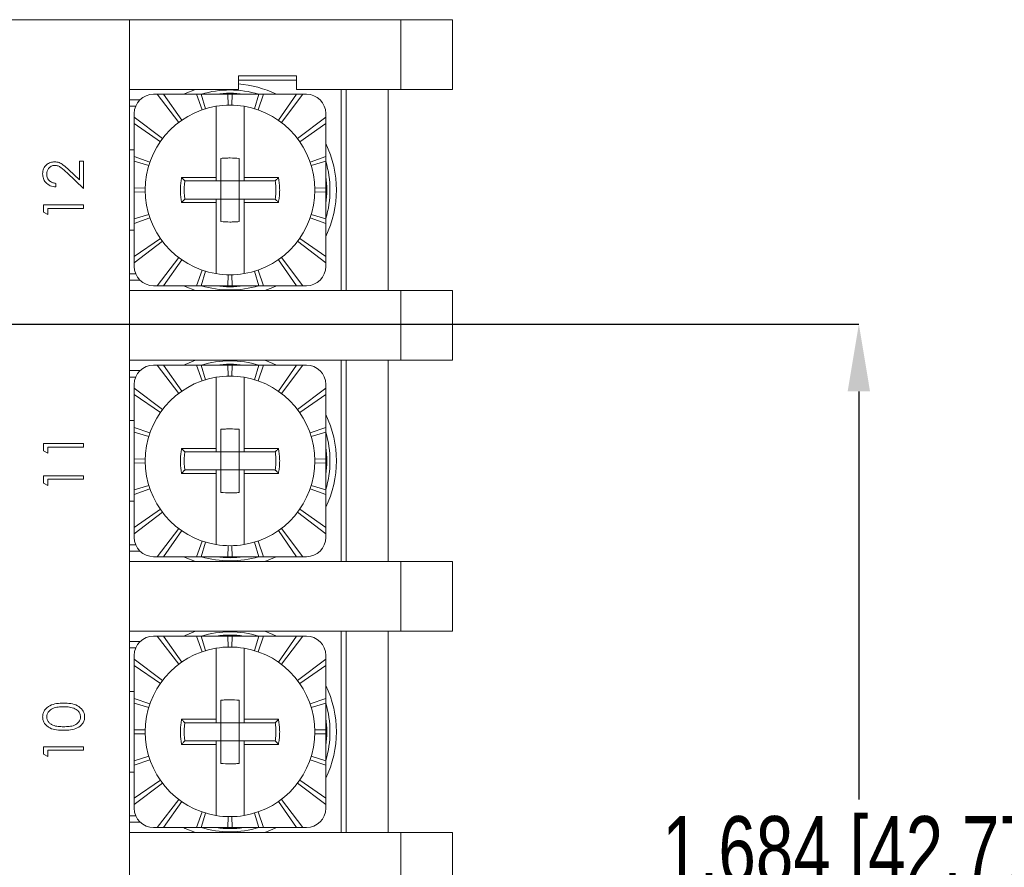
# Model space of a CAD drawing. Header units: inches. Extents: x 0.09 to 9.04, y 0 to 5.41.
# Tile 19 of 19: x 7.51 to 9.04, y 3.65 to 4.96. Entities that reach past the tile are written whole.
import ezdxf

# ---------------------------------------------------------------- set-up
doc = ezdxf.new("R2010")
doc.units = ezdxf.units.IN
doc.header["$MEASUREMENT"] = 0
doc.header["$PDSIZE"] = -1
doc.styles.add('SLDTEXTSTYLE0', font='TXT', dxfattribs={"width": 0.75})
doc.dimstyles.new('SLDDIMSTYLE0', dxfattribs={"dimtxt": 0.104167, "dimasz": 0.104167, "dimexe": 0, "dimexo": 0.0625, "dimgap": 0.026042, "dimtad": 0, "dimtih": 1, "dimtoh": 1, "dimdec": 3, "dimrnd": 1e-09, "dimzin": 12, "dimdsep": 46, "dimtxsty": 'SLDTEXTSTYLE0', "dimsah": 1, "dimcen": 0.09, "dimadec": 0, "dimazin": 3, "dimtfac": 1, "dimtdec": 3, "dimtofl": 0, "dimtmove": 0, "dimatfit": 3, "dimfxl": 1, "dimfrac": 2, "dimtolj": 1, "dimtzin": 12, "dimarcsym": 0})

# ---------------------------------------------------------------- blocks, each defined once
blk = doc.blocks.new('*D7')
at = {"color": 0, "linetype": 'Continuous', "lineweight": -2}
for p, q in [((7.1788, 4.4889), (8.8123, 4.4889)), ((8.8123, 4.3847), (8.8123, 3.7522)), ((8.8123, 2.9091), (8.8123, 3.596)), ((7.1788, 2.8049), (8.8123, 2.8049))]:
    blk.add_line(p, q, dxfattribs=at)
at = {"color": 0, "linetype": 'Continuous'}
for points in [[(8.7949, 4.3847), (8.8296, 4.3847), (8.8123, 4.4889)], [(8.7949, 2.9091), (8.8296, 2.9091), (8.8123, 2.8049)]]:
    blk.add_solid(points, dxfattribs=at)
at = {"layer": 'Defpoints', "color": 0, "linetype": 'Continuous'}
for p in [(7.1163, 4.4889), (8.8123, 4.4889), (7.1163, 2.8049)]:
    blk.add_point(p, dxfattribs=at)
at = {"color": 0, "linetype": 'Continuous', "lineweight": 0, "insert": (8.8123, 3.7262), "char_height": 0.104167, "attachment_point": 2, "style": 'SLDTEXTSTYLE0'}
blk.add_mtext('\\A1;1.684 [42.77]', dxfattribs=at)

msp = doc.modelspace()

# ---------------------------------------------------------------- linework, layer by layer
at = {"color": 7, "linetype": 'Continuous', "lineweight": 15}
for p, q in [((7.6813, 4.9609), (6.4513, 4.9609)), ((7.6813, 2.3329), (7.6813, 4.9609)), ((8.1023, 4.9609), (7.6813, 4.9609)), ((8.1023, 4.8529), (8.1023, 4.9609)), ((8.1023, 4.9609), (8.1823, 4.9609)), ((8.1823, 4.9609), (8.1823, 4.8529)), ((7.8503, 4.8739), (7.8503, 4.8529)), ((7.9403, 4.8739), (7.8503, 4.8739)), ((7.9403, 4.8529), (7.9403, 4.8739)), ((7.8503, 4.8669), (7.9403, 4.8669)), ((7.8503, 4.8529), (7.6813, 4.8529)), ((7.7244, 4.8454), (7.7188, 4.8454)), ((7.7244, 4.8454), (7.7577, 4.8016)), ((7.7244, 4.8454), (7.7343, 4.8454)), ((7.7855, 4.8454), (7.7343, 4.8454)), ((7.7343, 4.8454), (7.7624, 4.8049)), ((7.7855, 4.8454), (7.794, 4.821)), ((7.7855, 4.8454), (7.7926, 4.8454)), ((7.8341, 4.8454), (7.7926, 4.8454)), ((7.7926, 4.8454), (7.7994, 4.8228)), ((7.8341, 4.8454), (7.8345, 4.8284)), ((7.8341, 4.8454), (7.8406, 4.8454)), ((7.8406, 4.8454), (7.8402, 4.8284)), ((7.882, 4.8454), (7.8406, 4.8454)), ((7.882, 4.8454), (7.8752, 4.8228)), ((7.8892, 4.8454), (7.8807, 4.821)), ((7.882, 4.8454), (7.8892, 4.8454)), ((7.9404, 4.8454), (7.8892, 4.8454)), ((7.9404, 4.8454), (7.9123, 4.8049)), ((7.9503, 4.8454), (7.9169, 4.8016)), ((8.1023, 4.8529), (7.9403, 4.8529)), ((7.9404, 4.8454), (7.9503, 4.8454)), ((7.9558, 4.8454), (7.9503, 4.8454)), ((8.0098, 4.8529), (8.0098, 4.5409)), ((8.0173, 4.5409), (8.0173, 4.8529)), ((8.0823, 4.8529), (8.0823, 4.5409)), ((8.1823, 4.8529), (8.1023, 4.8529)), ((7.6911, 4.8269), (7.6813, 4.8269)), ((7.8156, 4.7163), (7.8156, 4.8266)), ((7.8591, 4.8266), (7.8591, 4.7163)), ((7.6888, 4.8154), (7.6888, 4.8098)), ((7.6888, 4.8098), (7.7327, 4.7765)), ((7.6888, 4.7999), (7.6888, 4.8098)), ((7.9858, 4.8098), (7.942, 4.7765)), ((7.9858, 4.8098), (7.9858, 4.8154)), ((7.9858, 4.8098), (7.9858, 4.7999)), ((7.6888, 4.7999), (7.6888, 4.7487)), ((7.6888, 4.7999), (7.7293, 4.7718)), ((7.9858, 4.7999), (7.9454, 4.7718)), ((7.9858, 4.7487), (7.9858, 4.7999)), ((7.6888, 4.7594), (7.6813, 4.7594)), ((7.6888, 4.7487), (7.7132, 4.7402)), ((7.6888, 4.7416), (7.6888, 4.7487)), ((7.9858, 4.7487), (7.9615, 4.7402)), ((7.9858, 4.7487), (7.9858, 4.7416)), ((7.604, 4.7414), (7.6103, 4.7414)), ((7.604, 4.7126), (7.604, 4.7414)), ((7.6103, 4.7414), (7.6103, 4.6993)), ((7.6888, 4.7416), (7.6888, 4.7001)), ((7.6888, 4.7416), (7.7114, 4.7348)), ((7.8233, 4.7459), (7.8233, 4.7109)), ((7.8513, 4.7109), (7.8513, 4.7459)), ((7.9858, 4.7416), (7.9633, 4.7348)), ((7.9858, 4.7001), (7.9858, 4.7416)), ((7.6103, 4.6993), (7.5847, 4.7233)), ((7.5874, 4.7281), (7.604, 4.7126)), ((7.5674, 4.7072), (7.5674, 4.7017)), ((7.7623, 4.7163), (7.8156, 4.7163)), ((7.7684, 4.7109), (7.7673, 4.7112)), ((7.8156, 4.7109), (7.7684, 4.7109)), ((7.8233, 4.7109), (7.8156, 4.7109)), ((7.8233, 4.6829), (7.8233, 4.7109)), ((7.8233, 4.7109), (7.8513, 4.7109)), ((7.8513, 4.7109), (7.8513, 4.6829)), ((7.8591, 4.7109), (7.8513, 4.7109)), ((7.8591, 4.7163), (7.9124, 4.7163)), ((7.9063, 4.7109), (7.8591, 4.7109)), ((7.9073, 4.7112), (7.9063, 4.7109)), ((7.6888, 4.7001), (7.7059, 4.6998)), ((7.6888, 4.6936), (7.6888, 4.7001)), ((7.6888, 4.6936), (7.7059, 4.694)), ((7.6888, 4.6936), (7.6888, 4.6522)), ((7.9858, 4.7001), (7.9688, 4.6998)), ((7.9858, 4.6936), (7.9688, 4.694)), ((7.9858, 4.7001), (7.9858, 4.6936)), ((7.9858, 4.6522), (7.9858, 4.6936)), ((7.5483, 4.6625), (7.5483, 4.6739)), ((7.5483, 4.6739), (7.6103, 4.6739)), ((7.6103, 4.6739), (7.6103, 4.6684)), ((7.8156, 4.6774), (7.7623, 4.6774)), ((7.7673, 4.6826), (7.7684, 4.6829)), ((7.7684, 4.6829), (7.8156, 4.6829)), ((7.8156, 4.6829), (7.8233, 4.6829)), ((7.8156, 4.5672), (7.8156, 4.6774)), ((7.8513, 4.6829), (7.8233, 4.6829)), ((7.8233, 4.6829), (7.8233, 4.6479)), ((7.8513, 4.6479), (7.8513, 4.6829)), ((7.8513, 4.6829), (7.8591, 4.6829)), ((7.8591, 4.6829), (7.9063, 4.6829)), ((7.9124, 4.6774), (7.8591, 4.6774)), ((7.8591, 4.6774), (7.8591, 4.5672)), ((7.9063, 4.6829), (7.9073, 4.6826)), ((7.5547, 4.6588), (7.5483, 4.6625)), ((7.6103, 4.6684), (7.5547, 4.6684)), ((7.5547, 4.6684), (7.5547, 4.6588)), ((7.6888, 4.6522), (7.7114, 4.659)), ((7.9858, 4.6522), (7.9633, 4.659)), ((7.6888, 4.645), (7.7132, 4.6535)), ((7.6888, 4.645), (7.6888, 4.6522)), ((7.6888, 4.645), (7.6888, 4.5939)), ((7.9858, 4.645), (7.9615, 4.6535)), ((7.9858, 4.6522), (7.9858, 4.645)), ((7.9858, 4.5939), (7.9858, 4.645)), ((7.6813, 4.6344), (7.6888, 4.6344)), ((7.6888, 4.5939), (7.7293, 4.6219)), ((7.6888, 4.584), (7.7327, 4.6173)), ((7.9858, 4.584), (7.942, 4.6173)), ((7.9858, 4.5939), (7.9454, 4.6219)), ((7.6888, 4.584), (7.6888, 4.5939)), ((7.6888, 4.584), (7.6888, 4.5784)), ((7.7244, 4.5484), (7.7577, 4.5922)), ((7.7343, 4.5484), (7.7624, 4.5888)), ((7.9404, 4.5484), (7.9123, 4.5888)), ((7.9503, 4.5484), (7.9169, 4.5922)), ((7.9858, 4.5939), (7.9858, 4.584)), ((7.9858, 4.5784), (7.9858, 4.584)), ((7.6813, 4.5669), (7.6911, 4.5669)), ((7.7855, 4.5484), (7.794, 4.5727)), ((7.7926, 4.5484), (7.7994, 4.571)), ((7.8341, 4.5484), (7.8345, 4.5654)), ((7.8406, 4.5484), (7.8402, 4.5654)), ((7.882, 4.5484), (7.8752, 4.571)), ((7.8892, 4.5484), (7.8807, 4.5727)), ((7.6813, 4.5409), (8.1023, 4.5409)), ((7.7188, 4.5484), (7.7244, 4.5484)), ((7.7343, 4.5484), (7.7244, 4.5484)), ((7.7343, 4.5484), (7.7855, 4.5484)), ((7.7926, 4.5484), (7.7855, 4.5484)), ((7.7926, 4.5484), (7.8341, 4.5484)), ((7.8406, 4.5484), (7.8341, 4.5484)), ((7.8406, 4.5484), (7.882, 4.5484)), ((7.8892, 4.5484), (7.882, 4.5484)), ((7.8892, 4.5484), (7.9404, 4.5484)), ((7.9503, 4.5484), (7.9404, 4.5484)), ((7.9503, 4.5484), (7.9558, 4.5484)), ((8.1023, 4.4329), (8.1023, 4.5409)), ((8.1023, 4.5409), (8.1823, 4.5409)), ((8.1823, 4.5409), (8.1823, 4.4329)), ((8.1023, 4.4329), (7.6813, 4.4329)), ((8.0098, 4.4329), (8.0098, 4.1209)), ((8.0173, 4.1209), (8.0173, 4.4329)), ((8.0823, 4.4329), (8.0823, 4.1209)), ((8.1823, 4.4329), (8.1023, 4.4329)), ((7.7244, 4.4254), (7.7188, 4.4254)), ((7.7244, 4.4254), (7.7577, 4.3816)), ((7.7244, 4.4254), (7.7343, 4.4254)), ((7.7855, 4.4254), (7.7343, 4.4254)), ((7.7343, 4.4254), (7.7624, 4.3849)), ((7.7855, 4.4254), (7.794, 4.401)), ((7.7855, 4.4254), (7.7926, 4.4254)), ((7.8341, 4.4254), (7.7926, 4.4254)), ((7.7926, 4.4254), (7.7994, 4.4028)), ((7.8341, 4.4254), (7.8345, 4.4084)), ((7.8341, 4.4254), (7.8406, 4.4254)), ((7.8406, 4.4254), (7.8402, 4.4084)), ((7.882, 4.4254), (7.8406, 4.4254)), ((7.882, 4.4254), (7.8752, 4.4028)), ((7.8892, 4.4254), (7.8807, 4.401)), ((7.882, 4.4254), (7.8892, 4.4254)), ((7.9404, 4.4254), (7.8892, 4.4254)), ((7.9404, 4.4254), (7.9123, 4.3849)), ((7.9503, 4.4254), (7.9169, 4.3816)), ((7.9404, 4.4254), (7.9503, 4.4254)), ((7.9558, 4.4254), (7.9503, 4.4254)), ((7.6911, 4.4069), (7.6813, 4.4069)), ((7.8156, 4.2963), (7.8156, 4.4066)), ((7.8591, 4.4066), (7.8591, 4.2963)), ((7.6888, 4.3954), (7.6888, 4.3898)), ((7.6888, 4.3898), (7.7327, 4.3565)), ((7.6888, 4.3799), (7.6888, 4.3898)), ((7.9858, 4.3898), (7.942, 4.3565)), ((7.9858, 4.3898), (7.9858, 4.3954)), ((7.9858, 4.3898), (7.9858, 4.3799)), ((7.6888, 4.3799), (7.6888, 4.3287)), ((7.6888, 4.3799), (7.7293, 4.3518)), ((7.9858, 4.3799), (7.9454, 4.3518)), ((7.9858, 4.3287), (7.9858, 4.3799)), ((7.6888, 4.3394), (7.6813, 4.3394)), ((7.6888, 4.3287), (7.7132, 4.3202)), ((7.6888, 4.3216), (7.6888, 4.3287)), ((7.6888, 4.3216), (7.6888, 4.2801)), ((7.6888, 4.3216), (7.7114, 4.3148)), ((7.8233, 4.3259), (7.8233, 4.2909)), ((7.8513, 4.2909), (7.8513, 4.3259)), ((7.9858, 4.3287), (7.9615, 4.3202)), ((7.9858, 4.3216), (7.9633, 4.3148)), ((7.9858, 4.3287), (7.9858, 4.3216)), ((7.9858, 4.2801), (7.9858, 4.3216)), ((7.5483, 4.3039), (7.6103, 4.3039)), ((7.5483, 4.2925), (7.5483, 4.3039)), ((7.5547, 4.2888), (7.5483, 4.2925)), ((7.5547, 4.2984), (7.5547, 4.2888)), ((7.6103, 4.2984), (7.5547, 4.2984)), ((7.6103, 4.3039), (7.6103, 4.2984)), ((7.7623, 4.2963), (7.8156, 4.2963)), ((7.7684, 4.2909), (7.7673, 4.2912)), ((7.8156, 4.2909), (7.7684, 4.2909)), ((7.8233, 4.2909), (7.8156, 4.2909)), ((7.8233, 4.2629), (7.8233, 4.2909)), ((7.8233, 4.2909), (7.8513, 4.2909)), ((7.8513, 4.2909), (7.8513, 4.2629)), ((7.8591, 4.2909), (7.8513, 4.2909)), ((7.8591, 4.2963), (7.9124, 4.2963)), ((7.9063, 4.2909), (7.8591, 4.2909)), ((7.9073, 4.2912), (7.9063, 4.2909)), ((7.6888, 4.2801), (7.7059, 4.2798)), ((7.6888, 4.2736), (7.6888, 4.2801)), ((7.9858, 4.2801), (7.9688, 4.2798)), ((7.9858, 4.2801), (7.9858, 4.2736)), ((7.6888, 4.2736), (7.7059, 4.274)), ((7.6888, 4.2736), (7.6888, 4.2322)), ((7.7673, 4.2626), (7.7684, 4.2629)), ((7.7684, 4.2629), (7.8156, 4.2629)), ((7.8156, 4.2629), (7.8233, 4.2629)), ((7.8513, 4.2629), (7.8233, 4.2629)), ((7.8233, 4.2629), (7.8233, 4.2279)), ((7.8513, 4.2279), (7.8513, 4.2629)), ((7.8513, 4.2629), (7.8591, 4.2629)), ((7.8591, 4.2629), (7.9063, 4.2629)), ((7.9063, 4.2629), (7.9073, 4.2626)), ((7.9858, 4.2736), (7.9688, 4.274)), ((7.9858, 4.2322), (7.9858, 4.2736)), ((7.5483, 4.2425), (7.5483, 4.2539)), ((7.5483, 4.2539), (7.6103, 4.2539)), ((7.5547, 4.2484), (7.5547, 4.2388)), ((7.6103, 4.2484), (7.5547, 4.2484)), ((7.6103, 4.2539), (7.6103, 4.2484)), ((7.8156, 4.2574), (7.7623, 4.2574)), ((7.8156, 4.1472), (7.8156, 4.2574)), ((7.9124, 4.2574), (7.8591, 4.2574)), ((7.8591, 4.2574), (7.8591, 4.1472)), ((7.5547, 4.2388), (7.5483, 4.2425)), ((7.6888, 4.2322), (7.7114, 4.239)), ((7.6888, 4.225), (7.7132, 4.2335)), ((7.6888, 4.225), (7.6888, 4.2322)), ((7.9858, 4.225), (7.9615, 4.2335)), ((7.9858, 4.2322), (7.9633, 4.239)), ((7.9858, 4.2322), (7.9858, 4.225)), ((7.6813, 4.2144), (7.6888, 4.2144)), ((7.6888, 4.225), (7.6888, 4.1739)), ((7.9858, 4.1739), (7.9858, 4.225)), ((7.6888, 4.1739), (7.7293, 4.2019)), ((7.9858, 4.1739), (7.9454, 4.2019)), ((7.6888, 4.164), (7.7327, 4.1973)), ((7.9858, 4.164), (7.942, 4.1973)), ((7.6888, 4.164), (7.6888, 4.1739)), ((7.7244, 4.1284), (7.7577, 4.1722)), ((7.7343, 4.1284), (7.7624, 4.1688)), ((7.9404, 4.1284), (7.9123, 4.1688)), ((7.9503, 4.1284), (7.9169, 4.1722)), ((7.9858, 4.1739), (7.9858, 4.164)), ((7.6888, 4.164), (7.6888, 4.1584)), ((7.7855, 4.1284), (7.794, 4.1527)), ((7.8892, 4.1284), (7.8807, 4.1527)), ((7.9858, 4.1584), (7.9858, 4.164)), ((7.6813, 4.1469), (7.6911, 4.1469)), ((7.7926, 4.1284), (7.7994, 4.151)), ((7.8341, 4.1284), (7.8345, 4.1454)), ((7.8406, 4.1284), (7.8402, 4.1454)), ((7.882, 4.1284), (7.8752, 4.151)), ((7.7188, 4.1284), (7.7244, 4.1284)), ((7.7343, 4.1284), (7.7244, 4.1284)), ((7.7343, 4.1284), (7.7855, 4.1284)), ((7.7926, 4.1284), (7.7855, 4.1284)), ((7.7926, 4.1284), (7.8341, 4.1284)), ((7.8406, 4.1284), (7.8341, 4.1284)), ((7.8406, 4.1284), (7.882, 4.1284)), ((7.8892, 4.1284), (7.882, 4.1284)), ((7.8892, 4.1284), (7.9404, 4.1284)), ((7.9503, 4.1284), (7.9404, 4.1284)), ((7.9503, 4.1284), (7.9558, 4.1284)), ((7.6813, 4.1209), (8.1023, 4.1209)), ((8.1023, 4.0129), (8.1023, 4.1209)), ((8.1023, 4.1209), (8.1823, 4.1209)), ((8.1823, 4.1209), (8.1823, 4.0129)), ((8.1023, 4.0129), (7.6813, 4.0129)), ((7.7244, 4.0054), (7.7188, 4.0054)), ((7.7244, 4.0054), (7.7577, 3.9616)), ((7.7244, 4.0054), (7.7343, 4.0054)), ((7.7855, 4.0054), (7.7343, 4.0054)), ((7.7343, 4.0054), (7.7624, 3.9649)), ((7.7855, 4.0054), (7.794, 3.981)), ((7.7855, 4.0054), (7.7926, 4.0054)), ((7.8341, 4.0054), (7.7926, 4.0054)), ((7.7926, 4.0054), (7.7994, 3.9828)), ((7.8341, 4.0054), (7.8345, 3.9884)), ((7.8341, 4.0054), (7.8406, 4.0054)), ((7.8406, 4.0054), (7.8402, 3.9884)), ((7.882, 4.0054), (7.8406, 4.0054)), ((7.882, 4.0054), (7.8752, 3.9828)), ((7.8892, 4.0054), (7.8807, 3.981)), ((7.882, 4.0054), (7.8892, 4.0054)), ((7.9404, 4.0054), (7.8892, 4.0054)), ((7.9404, 4.0054), (7.9123, 3.9649)), ((7.9503, 4.0054), (7.9169, 3.9616)), ((7.9404, 4.0054), (7.9503, 4.0054)), ((7.9558, 4.0054), (7.9503, 4.0054)), ((8.0098, 4.0129), (8.0098, 3.7009)), ((8.0173, 3.7009), (8.0173, 4.0129)), ((8.0823, 4.0129), (8.0823, 3.7009)), ((8.1823, 4.0129), (8.1023, 4.0129)), ((7.6911, 3.9869), (7.6813, 3.9869)), ((7.8156, 3.8763), (7.8156, 3.9866)), ((7.8591, 3.9866), (7.8591, 3.8763)), ((7.6888, 3.9754), (7.6888, 3.9698)), ((7.6888, 3.9698), (7.7327, 3.9365)), ((7.6888, 3.9599), (7.6888, 3.9698)), ((7.9858, 3.9698), (7.942, 3.9365)), ((7.9858, 3.9698), (7.9858, 3.9754)), ((7.9858, 3.9698), (7.9858, 3.9599)), ((7.6888, 3.9599), (7.6888, 3.9087)), ((7.6888, 3.9599), (7.7293, 3.9318)), ((7.9858, 3.9599), (7.9454, 3.9318)), ((7.9858, 3.9087), (7.9858, 3.9599)), ((7.6888, 3.9194), (7.6813, 3.9194)), ((7.6888, 3.9087), (7.7132, 3.9002)), ((7.6888, 3.9016), (7.6888, 3.9087)), ((7.9858, 3.9087), (7.9615, 3.9002)), ((7.9858, 3.9087), (7.9858, 3.9016)), ((7.6888, 3.9016), (7.6888, 3.8601)), ((7.6888, 3.9016), (7.7114, 3.8948)), ((7.8233, 3.9059), (7.8233, 3.8709)), ((7.8513, 3.8709), (7.8513, 3.9059)), ((7.9858, 3.9016), (7.9633, 3.8948)), ((7.9858, 3.8601), (7.9858, 3.9016)), ((7.7623, 3.8763), (7.8156, 3.8763)), ((7.7684, 3.8709), (7.7673, 3.8712)), ((7.8156, 3.8709), (7.7684, 3.8709)), ((7.8233, 3.8709), (7.8156, 3.8709)), ((7.8233, 3.8429), (7.8233, 3.8709)), ((7.8233, 3.8709), (7.8513, 3.8709)), ((7.8513, 3.8709), (7.8513, 3.8429)), ((7.8591, 3.8709), (7.8513, 3.8709)), ((7.8591, 3.8763), (7.9124, 3.8763)), ((7.9063, 3.8709), (7.8591, 3.8709)), ((7.9073, 3.8712), (7.9063, 3.8709)), ((7.6888, 3.8601), (7.7059, 3.8598)), ((7.6888, 3.8536), (7.6888, 3.8601)), ((7.6888, 3.8536), (7.7059, 3.854)), ((7.6888, 3.8536), (7.6888, 3.8122)), ((7.9858, 3.8601), (7.9688, 3.8598)), ((7.9858, 3.8536), (7.9688, 3.854)), ((7.9858, 3.8601), (7.9858, 3.8536)), ((7.9858, 3.8122), (7.9858, 3.8536)), ((7.5483, 3.8339), (7.6103, 3.8339)), ((7.5483, 3.8225), (7.5483, 3.8339)), ((7.6103, 3.8339), (7.6103, 3.8284)), ((7.8156, 3.8374), (7.7623, 3.8374)), ((7.7673, 3.8426), (7.7684, 3.8429)), ((7.7684, 3.8429), (7.8156, 3.8429)), ((7.8156, 3.8429), (7.8233, 3.8429)), ((7.8156, 3.7272), (7.8156, 3.8374)), ((7.8513, 3.8429), (7.8233, 3.8429)), ((7.8233, 3.8429), (7.8233, 3.8079)), ((7.8513, 3.8079), (7.8513, 3.8429)), ((7.8513, 3.8429), (7.8591, 3.8429)), ((7.8591, 3.8429), (7.9063, 3.8429)), ((7.9124, 3.8374), (7.8591, 3.8374)), ((7.8591, 3.8374), (7.8591, 3.7272)), ((7.9063, 3.8429), (7.9073, 3.8426)), ((7.5547, 3.8188), (7.5483, 3.8225)), ((7.5547, 3.8284), (7.5547, 3.8188)), ((7.6103, 3.8284), (7.5547, 3.8284)), ((7.6888, 3.8122), (7.7114, 3.819)), ((7.9858, 3.8122), (7.9633, 3.819)), ((7.6888, 3.805), (7.7132, 3.8135)), ((7.6888, 3.805), (7.6888, 3.8122)), ((7.6888, 3.805), (7.6888, 3.7539)), ((7.9858, 3.805), (7.9615, 3.8135)), ((7.9858, 3.8122), (7.9858, 3.805)), ((7.9858, 3.7539), (7.9858, 3.805)), ((7.6813, 3.7944), (7.6888, 3.7944)), ((7.6888, 3.7539), (7.7293, 3.7819)), ((7.6888, 3.744), (7.7327, 3.7773)), ((7.9858, 3.744), (7.942, 3.7773)), ((7.9858, 3.7539), (7.9454, 3.7819)), ((7.6888, 3.744), (7.6888, 3.7539)), ((7.6888, 3.744), (7.6888, 3.7384)), ((7.7244, 3.7084), (7.7577, 3.7522)), ((7.7343, 3.7084), (7.7624, 3.7488)), ((7.9404, 3.7084), (7.9123, 3.7488)), ((7.9503, 3.7084), (7.9169, 3.7522)), ((7.9858, 3.7539), (7.9858, 3.744)), ((7.9858, 3.7384), (7.9858, 3.744)), ((7.6813, 3.7269), (7.6911, 3.7269)), ((7.7855, 3.7084), (7.794, 3.7327)), ((7.7926, 3.7084), (7.7994, 3.731)), ((7.8341, 3.7084), (7.8345, 3.7254)), ((7.8406, 3.7084), (7.8402, 3.7254)), ((7.882, 3.7084), (7.8752, 3.731)), ((7.8892, 3.7084), (7.8807, 3.7327)), ((7.6813, 3.7009), (8.1023, 3.7009)), ((7.7188, 3.7084), (7.7244, 3.7084)), ((7.7343, 3.7084), (7.7244, 3.7084)), ((7.7343, 3.7084), (7.7855, 3.7084)), ((7.7926, 3.7084), (7.7855, 3.7084)), ((7.7926, 3.7084), (7.8341, 3.7084)), ((7.8406, 3.7084), (7.8341, 3.7084)), ((7.8406, 3.7084), (7.882, 3.7084)), ((7.8892, 3.7084), (7.882, 3.7084)), ((7.8892, 3.7084), (7.9404, 3.7084)), ((7.9503, 3.7084), (7.9404, 3.7084)), ((7.9503, 3.7084), (7.9558, 3.7084)), ((8.1023, 3.5929), (8.1023, 3.7009)), ((8.1023, 3.7009), (8.1823, 3.7009)), ((8.1823, 3.7009), (8.1823, 3.5929))]:
    msp.add_line(p, q, dxfattribs=at)
at = {"color": 8, "linetype": 'Continuous', "lineweight": 15}
for p, q in [((7.6813, 4.8369), (7.6979, 4.8369)), ((7.6979, 4.5569), (7.6813, 4.5569)), ((7.6813, 4.4169), (7.6979, 4.4169)), ((7.6979, 4.1369), (7.6813, 4.1369)), ((7.6813, 3.9969), (7.6979, 3.9969)), ((7.6979, 3.7169), (7.6813, 3.7169))]:
    msp.add_line(p, q, dxfattribs=at)
at = {"color": 8, "linetype": 'Continuous', "lineweight": 15, "flags": 128}
for points in [[(7.7654, 4.8454), (7.7676, 4.8464), (7.7836, 4.8529)], [(7.7836, 4.5409), (7.7676, 4.5473), (7.7654, 4.5484)], [(7.9093, 4.5484), (7.9039, 4.5459), (7.8911, 4.5409)], [(7.7654, 4.4254), (7.7676, 4.4264), (7.7836, 4.4329)], [(7.8911, 4.4329), (7.9039, 4.4279), (7.9093, 4.4254)], [(7.7836, 4.1209), (7.7676, 4.1273), (7.7654, 4.1284)], [(7.9093, 4.1284), (7.9039, 4.1259), (7.8911, 4.1209)], [(7.7654, 4.0054), (7.7676, 4.0064), (7.7836, 4.0129)], [(7.8911, 4.0129), (7.9039, 4.0079), (7.9093, 4.0054)], [(7.7836, 3.7009), (7.7676, 3.7073), (7.7654, 3.7084)], [(7.9093, 3.7084), (7.9039, 3.7059), (7.8911, 3.7009)]]:
    msp.add_lwpolyline(points, dxfattribs=at)
at = {"color": 8, "linetype": 'Continuous', "lineweight": 15}
for centre, start, end in [((7.8373, 4.6969), 64.1581, 85.4811), ((7.8373, 4.6969), 334.1581, 25.8419), ((7.8373, 4.2769), 334.1581, 25.8419), ((7.8373, 3.8569), 334.1581, 25.8419)]:
    msp.add_arc(centre, 0.165, start, end, dxfattribs=at)
at = {"color": 7, "linetype": 'Continuous', "lineweight": 15}
for centre, radius, start, end in [((7.7188, 4.8154), 0.03, 90, 180), ((7.8373, 4.6969), 0.155, 73.3483, 106.6517), ((7.8373, 4.6969), 0.15, 81.8904, 98.1096), ((7.9558, 4.8154), 0.03, 0, 90), ((7.8373, 4.6969), 0.1315, 99.5204, 260.4796), ((7.8373, 4.6969), 0.1315, 80.4796, 99.5204), ((7.8373, 4.6969), 0.1315, 279.5204, 80.4796), ((7.8373, 4.6969), 0.155, 343.3483, 16.6517), ((7.8373, 4.6969), 0.15, 351.8904, 8.1096), ((7.7188, 4.5784), 0.03, 180, 270), ((7.8373, 4.6969), 0.1315, 260.4796, 279.5204), ((7.9558, 4.5784), 0.03, 270, 0), ((7.8373, 4.6969), 0.155, 253.3483, 286.6517), ((7.8373, 4.6969), 0.15, 261.8904, 278.1096), ((7.8373, 4.2769), 0.155, 73.3483, 106.6517), ((7.7188, 4.3954), 0.03, 90, 180), ((7.8373, 4.2769), 0.15, 81.8904, 98.1096), ((7.9558, 4.3954), 0.03, 0, 90), ((7.8373, 4.2769), 0.1315, 99.5204, 260.4796), ((7.8373, 4.2769), 0.1315, 80.4796, 99.5204), ((7.8373, 4.2769), 0.1315, 279.5204, 80.4796), ((7.8373, 4.2769), 0.155, 343.3483, 16.6517), ((7.8373, 4.2769), 0.15, 351.8904, 8.1096), ((7.7188, 4.1584), 0.03, 180, 270), ((7.9558, 4.1584), 0.03, 270, 0), ((7.8373, 4.2769), 0.1315, 260.4796, 279.5204), ((7.8373, 4.2769), 0.155, 253.3483, 286.6517), ((7.8373, 4.2769), 0.15, 261.8904, 278.1096), ((7.7188, 3.9754), 0.03, 90, 180), ((7.8373, 3.8569), 0.155, 73.3483, 106.6517), ((7.8373, 3.8569), 0.15, 81.8904, 98.1096), ((7.9558, 3.9754), 0.03, 0, 90), ((7.8373, 3.8569), 0.1315, 99.5204, 260.4796), ((7.8373, 3.8569), 0.1315, 80.4796, 99.5204), ((7.8373, 3.8569), 0.1315, 279.5204, 80.4796), ((7.8373, 3.8569), 0.155, 343.3483, 16.6517), ((7.8373, 3.8569), 0.15, 351.8904, 8.1096), ((7.7188, 3.7384), 0.03, 180, 270), ((7.8373, 3.8569), 0.1315, 260.4796, 279.5204), ((7.9558, 3.7384), 0.03, 270, 0), ((7.8373, 3.8569), 0.155, 253.3483, 286.6517), ((7.8373, 3.8569), 0.15, 261.8904, 278.1096)]:
    msp.add_arc(centre, radius, start, end, dxfattribs=at)
for points, knots in [([(7.5467, 4.7219), (7.547, 4.7246), (7.5475, 4.7302), (7.5526, 4.7363), (7.5587, 4.74), (7.563, 4.7404), (7.5652, 4.7406)], [0, 0, 0, 0, 0.279891, 0.559188, 0.779573, 1, 1, 1, 1]), ([(7.5657, 4.735), (7.5638, 4.7348), (7.5599, 4.7343), (7.5559, 4.7305), (7.5535, 4.7261), (7.5532, 4.7231), (7.5531, 4.7216)], [0, 0, 0, 0, 0.279126, 0.558978, 0.77935, 1, 1, 1, 1]), ([(7.5652, 4.7406), (7.5676, 4.7404), (7.5726, 4.7399), (7.58, 4.7349), (7.5846, 4.7307), (7.5874, 4.7281)], [0, 0, 0, 0, 0.279291, 0.559158, 1, 1, 1, 1]), ([(7.5847, 4.7233), (7.5816, 4.7263), (7.5774, 4.7304), (7.5707, 4.7345), (7.5674, 4.7349), (7.5657, 4.735)], [0, 0, 0, 0, 0.560717, 0.780532, 1, 1, 1, 1]), ([(7.8233, 4.7459), (7.8256, 4.7461), (7.8303, 4.7464), (7.8397, 4.7466), (7.8467, 4.7462), (7.8513, 4.7459)], [0, 0, 0, 0, 0.243899, 0.505177, 1, 1, 1, 1]), ([(7.5674, 4.7017), (7.5644, 4.702), (7.5584, 4.7027), (7.5515, 4.708), (7.5474, 4.7148), (7.547, 4.7195), (7.5467, 4.7219)], [0, 0, 0, 0, 0.280029, 0.559515, 0.779668, 1, 1, 1, 1]), ([(7.5531, 4.7216), (7.5533, 4.7195), (7.5538, 4.7152), (7.5576, 4.7105), (7.5625, 4.7079), (7.5658, 4.7074), (7.5674, 4.7072)], [0, 0, 0, 0, 0.279693, 0.55878, 0.779138, 1, 1, 1, 1]), ([(7.7623, 4.6774), (7.7621, 4.6786), (7.7615, 4.6824), (7.7606, 4.6889), (7.7603, 4.6968), (7.7606, 4.7046), (7.7614, 4.7111), (7.762, 4.715), (7.7623, 4.7163)], [0, 0, 0, 0, 0.087691, 0.294627, 0.502849, 0.697827, 0.892806, 1, 1, 1, 1]), ([(7.7673, 4.7112), (7.767, 4.7114), (7.7664, 4.7119), (7.7651, 4.7131), (7.7637, 4.7146), (7.7627, 4.7158), (7.7623, 4.7163), (7.7623, 4.7163)], [0, 0, 0, 0, 0.210332, 0.419223, 0.728155, 0.988468, 1, 1, 1, 1]), ([(7.7673, 4.7109), (7.7673, 4.7109), (7.7669, 4.7087), (7.7664, 4.704), (7.7661, 4.6968), (7.7664, 4.6897), (7.767, 4.685), (7.7673, 4.6829), (7.7673, 4.6829)], [0, 0, 0, 0, 0.000084, 0.241274, 0.496268, 0.768579, 0.999916, 1, 1, 1, 1]), ([(7.7673, 4.7112), (7.7673, 4.7111), (7.7673, 4.711), (7.7673, 4.7109), (7.7673, 4.7109)], [0, 0, 0, 0, 0.992547, 1, 1, 1, 1]), ([(7.8156, 4.7163), (7.8156, 4.7163), (7.8156, 4.7157), (7.8156, 4.7146), (7.8156, 4.7132), (7.8156, 4.7121), (7.8156, 4.7113), (7.8156, 4.7109), (7.8156, 4.7109), (7.8156, 4.7109)], [0, 0, 0, 0, 0.010154, 0.211834, 0.41335, 0.538122, 0.741954, 0.945759, 1, 1, 1, 1]), ([(7.8591, 4.7109), (7.8591, 4.7109), (7.8591, 4.711), (7.8591, 4.7115), (7.8591, 4.7124), (7.8591, 4.7136), (7.8591, 4.715), (7.8591, 4.716), (7.8591, 4.7163)], [0, 0, 0, 0, 0.128229, 0.332798, 0.462172, 0.664417, 0.866687, 1, 1, 1, 1]), ([(7.9124, 4.7163), (7.9124, 4.7163), (7.912, 4.7158), (7.911, 4.7146), (7.9096, 4.7131), (7.9083, 4.7119), (7.9076, 4.7114), (7.9073, 4.7112)], [0, 0, 0, 0, 0.011532, 0.271845, 0.580777, 0.789668, 1, 1, 1, 1]), ([(7.9074, 4.7109), (7.9074, 4.7109), (7.9074, 4.711), (7.9073, 4.7111), (7.9073, 4.7112)], [0, 0, 0, 0, 0.007453, 1, 1, 1, 1]), ([(7.9074, 4.6829), (7.9074, 4.6829), (7.9077, 4.6851), (7.9083, 4.6897), (7.9086, 4.6969), (7.9083, 4.7041), (7.9077, 4.7087), (7.9074, 4.7109), (7.9074, 4.7109)], [0, 0, 0, 0, 0.000084, 0.241274, 0.496268, 0.768579, 0.999916, 1, 1, 1, 1]), ([(7.9124, 4.7163), (7.9126, 4.7152), (7.9132, 4.7114), (7.9141, 4.7049), (7.9144, 4.697), (7.9141, 4.6891), (7.9133, 4.6827), (7.9126, 4.6788), (7.9124, 4.6774)], [0, 0, 0, 0, 0.087691, 0.294627, 0.502849, 0.697827, 0.892806, 1, 1, 1, 1]), ([(7.7673, 4.6826), (7.767, 4.6823), (7.7664, 4.6819), (7.7651, 4.6807), (7.7637, 4.6792), (7.7627, 4.678), (7.7623, 4.6775), (7.7623, 4.6774)], [0, 0, 0, 0, 0.210332, 0.419223, 0.728155, 0.988468, 1, 1, 1, 1]), ([(7.7673, 4.6829), (7.7673, 4.6829), (7.7673, 4.6828), (7.7673, 4.6827), (7.7673, 4.6826)], [0, 0, 0, 0, 0.007453, 1, 1, 1, 1]), ([(7.8156, 4.6829), (7.8156, 4.6829), (7.8156, 4.6828), (7.8156, 4.6823), (7.8156, 4.6812), (7.8156, 4.6799), (7.8156, 4.6786), (7.8156, 4.6779), (7.8156, 4.6774)], [0, 0, 0, 0, 0.11094, 0.315527, 0.519707, 0.722969, 0.849821, 1, 1, 1, 1]), ([(7.8591, 4.6774), (7.8591, 4.6775), (7.8591, 4.6779), (7.8591, 4.6789), (7.8591, 4.6803), (7.8591, 4.6817), (7.8591, 4.6826), (7.8591, 4.6829), (7.8591, 4.6829), (7.8591, 4.6829)], [0, 0, 0, 0, 0.024918, 0.150395, 0.352416, 0.554415, 0.757028, 0.960671, 1, 1, 1, 1]), ([(7.9073, 4.6826), (7.9073, 4.6827), (7.9074, 4.6828), (7.9074, 4.6829), (7.9074, 4.6829)], [0, 0, 0, 0, 0.992547, 1, 1, 1, 1]), ([(7.9124, 4.6774), (7.9124, 4.6775), (7.912, 4.678), (7.911, 4.6792), (7.9096, 4.6807), (7.9083, 4.6819), (7.9076, 4.6823), (7.9073, 4.6826)], [0, 0, 0, 0, 0.011532, 0.271845, 0.580777, 0.789668, 1, 1, 1, 1]), ([(7.8513, 4.6479), (7.8491, 4.6477), (7.8444, 4.6474), (7.835, 4.6471), (7.828, 4.6476), (7.8233, 4.6479)], [0, 0, 0, 0, 0.243899, 0.505177, 1, 1, 1, 1]), ([(7.8233, 4.3259), (7.8256, 4.3261), (7.8303, 4.3264), (7.8397, 4.3266), (7.8467, 4.3262), (7.8513, 4.3259)], [0, 0, 0, 0, 0.243899, 0.505177, 1, 1, 1, 1]), ([(7.7623, 4.2574), (7.7621, 4.2586), (7.7615, 4.2624), (7.7606, 4.2689), (7.7603, 4.2768), (7.7606, 4.2846), (7.7614, 4.2911), (7.762, 4.295), (7.7623, 4.2963)], [0, 0, 0, 0, 0.087691, 0.294627, 0.502849, 0.697827, 0.892806, 1, 1, 1, 1]), ([(7.7673, 4.2912), (7.767, 4.2914), (7.7664, 4.2919), (7.7651, 4.2931), (7.7637, 4.2946), (7.7627, 4.2958), (7.7623, 4.2963), (7.7623, 4.2963)], [0, 0, 0, 0, 0.210332, 0.419223, 0.728155, 0.988468, 1, 1, 1, 1]), ([(7.7673, 4.2909), (7.7673, 4.2909), (7.7669, 4.2887), (7.7664, 4.284), (7.7661, 4.2768), (7.7664, 4.2697), (7.767, 4.265), (7.7673, 4.2629), (7.7673, 4.2629)], [0, 0, 0, 0, 0.000084, 0.241274, 0.496268, 0.768579, 0.999916, 1, 1, 1, 1]), ([(7.7673, 4.2912), (7.7673, 4.2911), (7.7673, 4.291), (7.7673, 4.2909), (7.7673, 4.2909)], [0, 0, 0, 0, 0.992547, 1, 1, 1, 1]), ([(7.8156, 4.2963), (7.8156, 4.2963), (7.8156, 4.2957), (7.8156, 4.2946), (7.8156, 4.2932), (7.8156, 4.2921), (7.8156, 4.2913), (7.8156, 4.2909), (7.8156, 4.2909), (7.8156, 4.2909)], [0, 0, 0, 0, 0.010154, 0.211834, 0.41335, 0.538122, 0.741954, 0.945759, 1, 1, 1, 1]), ([(7.8591, 4.2909), (7.8591, 4.2909), (7.8591, 4.291), (7.8591, 4.2915), (7.8591, 4.2924), (7.8591, 4.2936), (7.8591, 4.295), (7.8591, 4.296), (7.8591, 4.2963)], [0, 0, 0, 0, 0.128229, 0.332798, 0.462172, 0.664417, 0.866687, 1, 1, 1, 1]), ([(7.9124, 4.2963), (7.9124, 4.2963), (7.912, 4.2958), (7.911, 4.2946), (7.9096, 4.2931), (7.9083, 4.2919), (7.9076, 4.2914), (7.9073, 4.2912)], [0, 0, 0, 0, 0.011532, 0.271845, 0.580777, 0.789668, 1, 1, 1, 1]), ([(7.9074, 4.2909), (7.9074, 4.2909), (7.9074, 4.291), (7.9073, 4.2911), (7.9073, 4.2912)], [0, 0, 0, 0, 0.007453, 1, 1, 1, 1]), ([(7.9074, 4.2629), (7.9074, 4.2629), (7.9077, 4.2651), (7.9083, 4.2697), (7.9086, 4.2769), (7.9083, 4.2841), (7.9077, 4.2887), (7.9074, 4.2909), (7.9074, 4.2909)], [0, 0, 0, 0, 0.000084, 0.241274, 0.496268, 0.768579, 0.999916, 1, 1, 1, 1]), ([(7.9124, 4.2963), (7.9126, 4.2952), (7.9132, 4.2914), (7.9141, 4.2849), (7.9144, 4.277), (7.9141, 4.2691), (7.9133, 4.2627), (7.9126, 4.2588), (7.9124, 4.2574)], [0, 0, 0, 0, 0.087691, 0.294627, 0.502849, 0.697827, 0.892806, 1, 1, 1, 1]), ([(7.7673, 4.2626), (7.767, 4.2623), (7.7664, 4.2619), (7.7651, 4.2607), (7.7637, 4.2592), (7.7627, 4.258), (7.7623, 4.2575), (7.7623, 4.2574)], [0, 0, 0, 0, 0.210332, 0.419223, 0.728155, 0.988468, 1, 1, 1, 1]), ([(7.7673, 4.2629), (7.7673, 4.2629), (7.7673, 4.2628), (7.7673, 4.2627), (7.7673, 4.2626)], [0, 0, 0, 0, 0.007453, 1, 1, 1, 1]), ([(7.8156, 4.2629), (7.8156, 4.2629), (7.8156, 4.2628), (7.8156, 4.2623), (7.8156, 4.2612), (7.8156, 4.2599), (7.8156, 4.2586), (7.8156, 4.2579), (7.8156, 4.2574)], [0, 0, 0, 0, 0.11094, 0.315527, 0.519707, 0.722969, 0.849821, 1, 1, 1, 1]), ([(7.8591, 4.2574), (7.8591, 4.2575), (7.8591, 4.2579), (7.8591, 4.2589), (7.8591, 4.2603), (7.8591, 4.2617), (7.8591, 4.2626), (7.8591, 4.2629), (7.8591, 4.2629), (7.8591, 4.2629)], [0, 0, 0, 0, 0.024918, 0.150395, 0.352416, 0.554415, 0.757028, 0.960671, 1, 1, 1, 1]), ([(7.9073, 4.2626), (7.9073, 4.2627), (7.9074, 4.2628), (7.9074, 4.2629), (7.9074, 4.2629)], [0, 0, 0, 0, 0.992547, 1, 1, 1, 1]), ([(7.9124, 4.2574), (7.9124, 4.2575), (7.912, 4.258), (7.911, 4.2592), (7.9096, 4.2607), (7.9083, 4.2619), (7.9076, 4.2623), (7.9073, 4.2626)], [0, 0, 0, 0, 0.011532, 0.271845, 0.580777, 0.789668, 1, 1, 1, 1]), ([(7.8513, 4.2279), (7.8491, 4.2277), (7.8444, 4.2274), (7.835, 4.2271), (7.828, 4.2276), (7.8233, 4.2279)], [0, 0, 0, 0, 0.243899, 0.505177, 1, 1, 1, 1]), ([(7.5467, 3.88), (7.5469, 3.8818), (7.5472, 3.8855), (7.5504, 3.8921), (7.5578, 3.8981), (7.5684, 3.9011), (7.5757, 3.9013), (7.5794, 3.9014)], [0, 0, 0, 0, 0.125185, 0.250372, 0.498892, 0.749021, 1, 1, 1, 1]), ([(7.5793, 3.8958), (7.5765, 3.8958), (7.5708, 3.8956), (7.5625, 3.8936), (7.5564, 3.8895), (7.5536, 3.8844), (7.5533, 3.8816), (7.5531, 3.8802)], [0, 0, 0, 0, 0.250914, 0.501295, 0.749668, 0.874907, 1, 1, 1, 1]), ([(7.5949, 3.8935), (7.5921, 3.8943), (7.587, 3.8957), (7.5817, 3.8958), (7.5793, 3.8958)], [0, 0, 0, 0, 0.559599, 1, 1, 1, 1]), ([(7.5794, 3.9014), (7.583, 3.9013), (7.5903, 3.9011), (7.6009, 3.8981), (7.6082, 3.8921), (7.6115, 3.8855), (7.6118, 3.8818), (7.6119, 3.88)], [0, 0, 0, 0, 0.25099, 0.501113, 0.74962, 0.874814, 1, 1, 1, 1]), ([(7.6056, 3.8802), (7.6054, 3.8819), (7.6049, 3.8853), (7.6014, 3.8905), (7.5974, 3.8924), (7.5949, 3.8935)], [0, 0, 0, 0, 0.280213, 0.560806, 1, 1, 1, 1]), ([(7.8233, 3.9059), (7.8256, 3.9061), (7.8303, 3.9064), (7.8397, 3.9066), (7.8467, 3.9062), (7.8513, 3.9059)], [0, 0, 0, 0, 0.243899, 0.505177, 1, 1, 1, 1]), ([(7.5794, 3.8593), (7.5757, 3.8594), (7.5685, 3.8595), (7.5596, 3.8617), (7.5534, 3.8656), (7.5497, 3.8696), (7.5472, 3.8746), (7.5469, 3.8782), (7.5467, 3.88)], [0, 0, 0, 0, 0.250527, 0.500166, 0.625277, 0.750202, 0.875108, 1, 1, 1, 1]), ([(7.5531, 3.8802), (7.5533, 3.8788), (7.5535, 3.8759), (7.5557, 3.8721), (7.5588, 3.8691), (7.5638, 3.8664), (7.5708, 3.865), (7.5765, 3.8649), (7.5793, 3.8648)], [0, 0, 0, 0, 0.124872, 0.249853, 0.374732, 0.499807, 0.749509, 1, 1, 1, 1]), ([(7.5793, 3.8648), (7.5822, 3.8649), (7.5878, 3.865), (7.5963, 3.8666), (7.6023, 3.8709), (7.6051, 3.8759), (7.6054, 3.8788), (7.6056, 3.8802)], [0, 0, 0, 0, 0.251088, 0.501373, 0.749626, 0.874876, 1, 1, 1, 1]), ([(7.6119, 3.88), (7.6118, 3.8782), (7.6115, 3.8746), (7.6082, 3.868), (7.6008, 3.8622), (7.5902, 3.8595), (7.583, 3.8594), (7.5794, 3.8593)], [0, 0, 0, 0, 0.125182, 0.250353, 0.498771, 0.748943, 1, 1, 1, 1]), ([(7.7623, 3.8374), (7.7621, 3.8386), (7.7615, 3.8424), (7.7606, 3.8489), (7.7603, 3.8568), (7.7606, 3.8646), (7.7614, 3.8711), (7.762, 3.875), (7.7623, 3.8763)], [0, 0, 0, 0, 0.087691, 0.294627, 0.502849, 0.697827, 0.892806, 1, 1, 1, 1]), ([(7.7673, 3.8712), (7.767, 3.8714), (7.7664, 3.8719), (7.7651, 3.8731), (7.7637, 3.8746), (7.7627, 3.8758), (7.7623, 3.8763), (7.7623, 3.8763)], [0, 0, 0, 0, 0.210332, 0.419223, 0.728155, 0.988468, 1, 1, 1, 1]), ([(7.7673, 3.8709), (7.7673, 3.8709), (7.7669, 3.8687), (7.7664, 3.864), (7.7661, 3.8568), (7.7664, 3.8497), (7.767, 3.845), (7.7673, 3.8429), (7.7673, 3.8429)], [0, 0, 0, 0, 0.000084, 0.241274, 0.496268, 0.768579, 0.999916, 1, 1, 1, 1]), ([(7.7673, 3.8712), (7.7673, 3.8711), (7.7673, 3.871), (7.7673, 3.8709), (7.7673, 3.8709)], [0, 0, 0, 0, 0.992547, 1, 1, 1, 1]), ([(7.8156, 3.8763), (7.8156, 3.8763), (7.8156, 3.8757), (7.8156, 3.8746), (7.8156, 3.8732), (7.8156, 3.8721), (7.8156, 3.8713), (7.8156, 3.8709), (7.8156, 3.8709), (7.8156, 3.8709)], [0, 0, 0, 0, 0.010154, 0.211834, 0.41335, 0.538122, 0.741954, 0.945759, 1, 1, 1, 1]), ([(7.8591, 3.8709), (7.8591, 3.8709), (7.8591, 3.871), (7.8591, 3.8715), (7.8591, 3.8724), (7.8591, 3.8736), (7.8591, 3.875), (7.8591, 3.876), (7.8591, 3.8763)], [0, 0, 0, 0, 0.128229, 0.332798, 0.462172, 0.664417, 0.866687, 1, 1, 1, 1]), ([(7.9124, 3.8763), (7.9124, 3.8763), (7.912, 3.8758), (7.911, 3.8746), (7.9096, 3.8731), (7.9083, 3.8719), (7.9076, 3.8714), (7.9073, 3.8712)], [0, 0, 0, 0, 0.011532, 0.271845, 0.580777, 0.789668, 1, 1, 1, 1]), ([(7.9074, 3.8709), (7.9074, 3.8709), (7.9074, 3.871), (7.9073, 3.8711), (7.9073, 3.8712)], [0, 0, 0, 0, 0.007453, 1, 1, 1, 1]), ([(7.9074, 3.8429), (7.9074, 3.8429), (7.9077, 3.8451), (7.9083, 3.8497), (7.9086, 3.8569), (7.9083, 3.8641), (7.9077, 3.8687), (7.9074, 3.8709), (7.9074, 3.8709)], [0, 0, 0, 0, 0.000084, 0.241274, 0.496268, 0.768579, 0.999916, 1, 1, 1, 1]), ([(7.9124, 3.8763), (7.9126, 3.8752), (7.9132, 3.8714), (7.9141, 3.8649), (7.9144, 3.857), (7.9141, 3.8491), (7.9133, 3.8427), (7.9126, 3.8388), (7.9124, 3.8374)], [0, 0, 0, 0, 0.087691, 0.294627, 0.502849, 0.697827, 0.892806, 1, 1, 1, 1]), ([(7.7673, 3.8426), (7.767, 3.8423), (7.7664, 3.8419), (7.7651, 3.8407), (7.7637, 3.8392), (7.7627, 3.838), (7.7623, 3.8375), (7.7623, 3.8374)], [0, 0, 0, 0, 0.210332, 0.419223, 0.728155, 0.988468, 1, 1, 1, 1]), ([(7.7673, 3.8429), (7.7673, 3.8429), (7.7673, 3.8428), (7.7673, 3.8427), (7.7673, 3.8426)], [0, 0, 0, 0, 0.007453, 1, 1, 1, 1]), ([(7.8156, 3.8429), (7.8156, 3.8429), (7.8156, 3.8428), (7.8156, 3.8423), (7.8156, 3.8412), (7.8156, 3.8399), (7.8156, 3.8386), (7.8156, 3.8379), (7.8156, 3.8374)], [0, 0, 0, 0, 0.11094, 0.315527, 0.519707, 0.722969, 0.849821, 1, 1, 1, 1]), ([(7.8591, 3.8374), (7.8591, 3.8375), (7.8591, 3.8379), (7.8591, 3.8389), (7.8591, 3.8403), (7.8591, 3.8417), (7.8591, 3.8426), (7.8591, 3.8429), (7.8591, 3.8429), (7.8591, 3.8429)], [0, 0, 0, 0, 0.024918, 0.150395, 0.352416, 0.554415, 0.757028, 0.960671, 1, 1, 1, 1]), ([(7.9073, 3.8426), (7.9073, 3.8427), (7.9074, 3.8428), (7.9074, 3.8429), (7.9074, 3.8429)], [0, 0, 0, 0, 0.992547, 1, 1, 1, 1]), ([(7.9124, 3.8374), (7.9124, 3.8375), (7.912, 3.838), (7.911, 3.8392), (7.9096, 3.8407), (7.9083, 3.8419), (7.9076, 3.8423), (7.9073, 3.8426)], [0, 0, 0, 0, 0.011532, 0.271845, 0.580777, 0.789668, 1, 1, 1, 1]), ([(7.8513, 3.8079), (7.8491, 3.8077), (7.8444, 3.8074), (7.835, 3.8071), (7.828, 3.8076), (7.8233, 3.8079)], [0, 0, 0, 0, 0.243899, 0.505177, 1, 1, 1, 1])]:
    msp.add_open_spline(points, degree=3, knots=knots, dxfattribs=at)

# ---------------------------------------------------------------- dimensions: what is measured, and where the dimension line sits
at = {"color": 7, "linetype": 'Continuous', "lineweight": 0}
dim = msp.add_linear_dim(base=(8.8123, 4.4889), p1=(7.1163, 2.8049), p2=(7.1163, 4.4889), angle=90, dimstyle='SLDDIMSTYLE0', dxfattribs=at)
dim.commit()
dim.dimension.update_dxf_attribs({"geometry": '*D7', "text_midpoint": (8.8123, 3.6741), "dimtype": 160})

doc.saveas('drawing.dxf')
